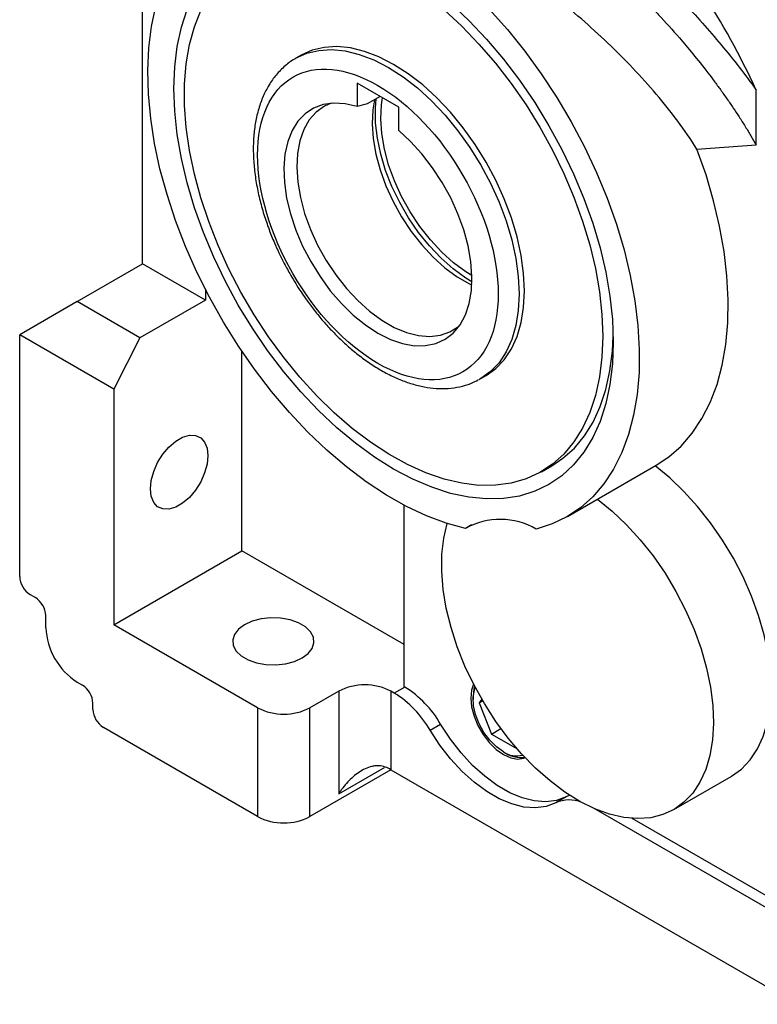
# Model space of a CAD drawing. Header units: inches. Extents: x 0 to 68, y 0 to 44.
# Tile 5 of 11: x 53.5 to 57.4, y 13.8 to 19. Entities that reach past the tile are written whole.
import ezdxf

# ---------------------------------------------------------------- set-up
doc = ezdxf.new("R2010")
doc.units = ezdxf.units.IN
doc.header["$LTSCALE"] = 4
doc.header["$MEASUREMENT"] = 0

msp = doc.modelspace()

# ---------------------------------------------------------------- linework, layer by layer
for p, q in [((54.1392, 17.7012), (54.1392, 19.9838)), ((54.9834, 18.811), (54.9556, 18.795)), ((54.9556, 18.795), (54.9653, 18.8004)), ((55.5025, 18.5355), (55.2815, 18.663)), ((55.2815, 18.663), (55.2815, 18.538)), ((57.4059, 18.3335), (57.4059, 18.6258)), ((55.4046, 18.592), (55.3355, 18.5521)), ((55.5025, 18.4105), (55.5025, 18.5355)), ((57.0902, 18.3115), (57.4059, 18.3335)), ((53.7912, 17.5003), (54.1392, 17.7012)), ((54.4733, 17.5084), (54.1392, 17.7012)), ((54.4733, 17.5658), (54.4733, 17.5084)), ((53.7912, 17.5003), (53.485, 17.3235)), ((54.1253, 17.3075), (53.7912, 17.5003)), ((54.4733, 17.5084), (54.1253, 17.3075)), ((53.485, 16.0376), (53.485, 17.3235)), ((53.9861, 17.0343), (53.485, 17.3235)), ((54.1253, 17.3075), (53.9861, 17.0343)), ((54.6682, 16.1743), (54.6682, 17.2357)), ((55.9397, 17.0901), (55.9287, 17.0841)), ((55.9397, 17.0901), (55.9676, 17.1062)), ((53.9861, 17.0343), (53.9861, 15.7805)), ((56.2628, 16.5948), (56.3185, 16.6269)), ((56.4006, 16.3561), (56.8739, 16.6293)), ((55.5312, 15.4511), (55.5312, 16.4169)), ((55.8909, 16.3115), (55.8585, 16.2928)), ((53.9861, 15.7805), (54.6682, 16.1743)), ((55.5312, 15.676), (54.6682, 16.1743)), ((53.5407, 15.9412), (53.5685, 15.9251)), ((53.6242, 15.7644), (53.6242, 15.8287)), ((54.7517, 15.3386), (53.9861, 15.7805)), ((53.7912, 15.4751), (53.8191, 15.459)), ((55.1832, 15.4269), (55.0301, 15.3386)), ((55.1832, 15.4269), (55.1832, 14.8804)), ((55.4616, 15.4269), (55.4616, 15.009)), ((55.479, 15.4169), (55.4616, 15.4269)), ((55.5347, 15.449), (55.479, 15.4169)), ((55.5312, 15.4511), (55.5347, 15.449)), ((53.8748, 15.3304), (53.8748, 15.3626)), ((55.8986, 15.3974), (55.8986, 15.3836)), ((55.9451, 15.3839), (55.9315, 15.3646)), ((55.9315, 15.3646), (55.9501, 15.3753)), ((55.9315, 15.3646), (55.9958, 15.1989)), ((54.7517, 15.3386), (54.7517, 14.7599)), ((55.0301, 14.7599), (55.0301, 15.3386)), ((55.6701, 15.2189), (55.7257, 15.2511)), ((54.7517, 14.7599), (53.9304, 15.234)), ((55.9958, 15.1989), (56.0467, 15.2283)), ((55.9958, 15.1989), (56.1244, 15.1247)), ((56.0601, 15.1039), (56.0721, 15.097)), ((56.1244, 15.1247), (56.1265, 15.1277)), ((55.4616, 15.009), (55.0301, 14.7599)), ((55.1832, 14.8804), (55.4267, 15.021)), ((55.4616, 15.009), (57.6238, 13.7608)), ((56.9665, 14.7966), (57.2728, 14.9734)), ((56.3945, 14.865), (56.3388, 14.8329)), ((56.413, 14.8728), (56.3945, 14.865)), ((57.8279, 14.0609), (56.5434, 14.8024)), ((57.9253, 14.0689), (56.7459, 14.7498))]:
    msp.add_line(p, q)
at = {"flags": 128}
for points in [[(55.8585, 16.2928), (55.7551, 16.3212), (55.6499, 16.3605), (55.5436, 16.4105), (55.4368, 16.4707), (55.3302, 16.5409), (55.2246, 16.6206), (55.1207, 16.7091), (55.0191, 16.806), (54.9206, 16.9106), (54.8258, 17.0222), (54.7353, 17.14), (54.6498, 17.2632), (54.5698, 17.3911), (54.4957, 17.5228), (54.4283, 17.6574), (54.3678, 17.7939), (54.3147, 17.9316), (54.2693, 18.0695), (54.2319, 18.2066), (54.2029, 18.3421), (54.1823, 18.475), (54.1704, 18.6045), (54.1671, 18.7297), (54.1726, 18.8497), (54.1868, 18.9638), (54.2095, 19.0712)], [(55.7781, 19.0881), (55.8754, 18.9965), (55.9696, 18.897), (56.0601, 18.7904), (56.1461, 18.6775), (56.2271, 18.5591), (56.3023, 18.4361), (56.3712, 18.3094), (56.4333, 18.1801), (56.4881, 18.0492), (56.5352, 17.9175), (56.5742, 17.7861), (56.6049, 17.6561), (56.627, 17.5284), (56.6403, 17.4039), (56.6447, 17.2836)], [(56.6447, 17.2836), (56.6403, 17.1685), (56.627, 17.0594), (56.6049, 16.9572), (56.5742, 16.8626), (56.5352, 16.7763), (56.4881, 16.699), (56.4333, 16.6313), (56.3712, 16.5737), (56.3023, 16.5266), (56.2271, 16.4905), (56.1461, 16.4655), (56.0601, 16.4518), (55.9696, 16.4497), (55.8754, 16.459), (55.7781, 16.4797), (55.6785, 16.5117), (55.5774, 16.5547), (55.4755, 16.6084), (55.3736, 16.6724), (55.2725, 16.7462), (55.1729, 16.8291), (55.0756, 16.9207), (54.9813, 17.0202), (54.8909, 17.1268), (54.8048, 17.2398), (54.7239, 17.3582), (54.6487, 17.4812), (54.5798, 17.6078), (54.5177, 17.7371), (54.4629, 17.8681), (54.4158, 17.9998), (54.3768, 18.1311), (54.3461, 18.2612), (54.324, 18.3889), (54.3107, 18.5134), (54.3063, 18.6336), (54.3107, 18.7487), (54.324, 18.8578), (54.3461, 18.9601), (54.3768, 19.0547)], [(56.589, 17.3158), (56.5847, 17.2047), (56.5716, 17.0994), (56.55, 17.0009), (56.52, 16.9099), (56.4818, 16.8271), (56.4357, 16.7532), (56.3821, 16.6886), (56.3214, 16.6341), (56.2541, 16.5899), (56.1807, 16.5564), (56.1018, 16.5338), (56.018, 16.5225), (55.9299, 16.5223), (55.8383, 16.5335), (55.7438, 16.5557), (55.6473, 16.589), (55.5493, 16.6329), (55.4509, 16.6873), (55.3526, 16.7516), (55.2552, 16.8253), (55.1596, 16.9079), (55.0665, 16.9987), (54.9765, 17.0971), (54.8905, 17.2022), (54.8091, 17.3132), (54.7328, 17.4292), (54.6624, 17.5494), (54.5983, 17.6728), (54.5411, 17.7985), (54.4913, 17.9254), (54.4491, 18.0525), (54.4149, 18.1789), (54.3891, 18.3036), (54.3717, 18.4256), (54.363, 18.544), (54.363, 18.6577), (54.3717, 18.766), (54.3891, 18.868), (54.4149, 18.9628), (54.4491, 19.0498)], [(55.7438, 19.0517), (55.8383, 18.9649), (55.9299, 18.8702), (56.018, 18.7684), (56.1018, 18.6603), (56.1807, 18.5466), (56.2541, 18.4284), (56.3214, 18.3065), (56.3821, 18.1818), (56.4357, 18.0554), (56.4818, 17.9283), (56.52, 17.8014), (56.55, 17.6757), (56.5716, 17.5522), (56.5847, 17.4319), (56.589, 17.3158)], [(55.9845, 19.0567), (56.0811, 18.9484), (56.1737, 18.8334), (56.2616, 18.7126), (56.3443, 18.5868), (56.4212, 18.4568), (56.4918, 18.3235), (56.5557, 18.1877), (56.6123, 18.0504), (56.6613, 17.9125), (56.7025, 17.7749), (56.7355, 17.6386), (56.76, 17.5044), (56.7761, 17.3732), (56.7834, 17.2459), (56.782, 17.1233), (56.7719, 17.0063), (56.7532, 16.8957), (56.726, 16.7921), (56.6904, 16.6964), (56.6467, 16.609), (56.5953, 16.5306), (56.5363, 16.4618), (56.4703, 16.4029), (56.3977, 16.3544), (56.3189, 16.3166), (56.2345, 16.2897)], [(54.9653, 18.8004), (55.0137, 18.8214), (55.0774, 18.8368), (55.1457, 18.841), (55.2178, 18.8338), (55.2928, 18.8155), (55.3697, 18.7862), (55.4476, 18.7462), (55.5256, 18.6962), (55.6025, 18.6367), (55.6775, 18.5684), (55.7496, 18.4923), (55.8179, 18.4093), (55.8816, 18.3204), (55.9398, 18.2267), (55.9918, 18.1295), (56.0369, 18.0299), (56.0747, 17.9293), (56.1046, 17.8288), (56.1262, 17.7297), (56.1392, 17.6333), (56.1436, 17.5408), (56.1392, 17.4533), (56.1262, 17.372), (56.1046, 17.2979), (56.0747, 17.2319), (56.0369, 17.1748), (55.9918, 17.1273), (55.9398, 17.0902), (55.9397, 17.0901)], [(55.9676, 17.1062), (55.9676, 17.1062), (56.0196, 17.1434), (56.0648, 17.1908), (56.1025, 17.2479), (56.1324, 17.314), (56.154, 17.3881), (56.1671, 17.4694), (56.1715, 17.5568), (56.1671, 17.6494), (56.154, 17.7458), (56.1324, 17.8448), (56.1025, 17.9453), (56.0648, 18.046), (56.0196, 18.1456), (55.9676, 18.2428), (55.9094, 18.3365), (55.8458, 18.4254), (55.7775, 18.5084), (55.7054, 18.5845), (55.6304, 18.6528), (55.5534, 18.7123), (55.4755, 18.7623), (55.3976, 18.8022), (55.3206, 18.8316), (55.2456, 18.8499), (55.1735, 18.857), (55.1052, 18.8529), (55.0416, 18.8375), (54.9834, 18.811)], [(55.2815, 18.538), (55.2179, 18.5529), (55.1573, 18.5565), (55.1009, 18.5488), (55.0495, 18.5298), (55.0042, 18.4999), (54.9658, 18.4597), (54.9348, 18.4098), (54.9118, 18.3511), (54.8973, 18.2847), (54.8915, 18.2117), (54.8945, 18.1334), (54.9062, 18.0512), (54.9265, 17.9665), (54.9549, 17.8809), (54.991, 17.7957), (55.0342, 17.7126), (55.0837, 17.6329), (55.1386, 17.5581), (55.1979, 17.4895), (55.2607, 17.4284), (55.3257, 17.3756), (55.392, 17.3323), (55.4582, 17.2992), (55.5233, 17.2768), (55.586, 17.2655), (55.6454, 17.2656), (55.7003, 17.277), (55.7497, 17.2995), (55.7929, 17.3328), (55.829, 17.3762), (55.8575, 17.4291), (55.8778, 17.4903), (55.8895, 17.559), (55.8925, 17.6339), (55.8866, 17.7136), (55.8721, 17.7967), (55.8492, 17.8819), (55.8182, 17.9676), (55.7797, 18.0522), (55.7344, 18.1344), (55.6831, 18.2126), (55.6266, 18.2856), (55.5661, 18.3519), (55.5025, 18.4105)], [(55.1436, 18.5557), (55.1072, 18.5398), (55.0632, 18.5086), (55.0262, 18.4671), (54.997, 18.416), (54.9759, 18.3561), (54.9635, 18.2887), (54.9599, 18.2149), (54.9652, 18.1361), (54.9793, 18.0537), (55.002, 17.9693), (55.0328, 17.8844), (55.0712, 17.8005), (55.1164, 17.7192), (55.1677, 17.642), (55.224, 17.5703), (55.2845, 17.5053), (55.3479, 17.4484), (55.4131, 17.4005), (55.4789, 17.3625), (55.5441, 17.3351), (55.6075, 17.3189), (55.6679, 17.314), (55.7243, 17.3207), (55.7756, 17.3387), (55.8208, 17.3677), (55.8266, 17.3726)], [(55.3737, 18.5741), (55.3646, 18.5203), (55.361, 18.4465), (55.3664, 18.3677), (55.3805, 18.2853), (55.4031, 18.2009), (55.4339, 18.116), (55.4723, 18.0321), (55.5175, 17.9508), (55.5688, 17.8736), (55.6252, 17.8018), (55.6856, 17.7369), (55.749, 17.68), (55.8142, 17.6321), (55.88, 17.5941), (55.8917, 17.5884)], [(55.8924, 17.6054), (55.8596, 17.6255), (55.7933, 17.6739), (55.7286, 17.7311), (55.6667, 17.7962), (55.6086, 17.8681), (55.5554, 17.9456), (55.5078, 18.0274), (55.4668, 18.1121), (55.4329, 18.1983), (55.4068, 18.2845), (55.3889, 18.3693), (55.3795, 18.4512), (55.3788, 18.5289), (55.3834, 18.5797)], [(55.8924, 17.6387), (55.8602, 17.6586), (55.795, 17.7065), (55.7316, 17.7634), (55.6711, 17.8284), (55.6148, 17.9001), (55.5635, 17.9773), (55.5182, 18.0586), (55.4799, 18.1425), (55.4491, 18.2274), (55.4264, 18.3118), (55.4123, 18.3942), (55.407, 18.473), (55.4106, 18.5468), (55.4164, 18.5851)], [(56.8739, 16.6293), (56.9399, 16.6733), (57.0061, 16.7315), (57.0653, 16.7996), (57.1171, 16.8772), (57.1612, 16.9639), (57.1972, 17.0589), (57.2249, 17.1617), (57.2442, 17.2716), (57.2549, 17.3879), (57.2569, 17.5098), (57.2502, 17.6365), (57.2349, 17.7671), (57.211, 17.9008), (57.1788, 18.0367), (57.1385, 18.1739), (57.0902, 18.3115)], [(56.3185, 16.6269), (56.3771, 16.6662), (56.4378, 16.7208), (56.4914, 16.7853), (56.5375, 16.8592), (56.5757, 16.942), (56.6057, 17.0331), (56.6273, 17.1316), (56.6404, 17.2368), (56.6444, 17.3164)], [(54.181, 16.5038), (54.1854, 16.5487), (54.1985, 16.5961), (54.2195, 16.6433), (54.2471, 16.6875), (54.2798, 16.7262), (54.3156, 16.7571), (54.3526, 16.7784), (54.3884, 16.7889), (54.4211, 16.7879), (54.4487, 16.7756), (54.4697, 16.7526), (54.4828, 16.7203), (54.4872, 16.6806), (54.4828, 16.6357), (54.4697, 16.5883), (54.4487, 16.5411), (54.4211, 16.4969), (54.3884, 16.4582), (54.3526, 16.4273), (54.3156, 16.406), (54.2798, 16.3955), (54.2471, 16.3965), (54.2195, 16.4088), (54.1985, 16.4318), (54.1854, 16.4641), (54.181, 16.5038)], [(57.2728, 14.9734), (57.2745, 14.9744), (57.3276, 15.0127), (57.3737, 15.0612), (57.4124, 15.1194), (57.4432, 15.1867), (57.4656, 15.2621), (57.4796, 15.3448), (57.4848, 15.4337), (57.4812, 15.5278), (57.4688, 15.626), (57.4479, 15.727), (57.4186, 15.8296), (57.3813, 15.9325), (57.3365, 16.0346), (57.2847, 16.1346), (57.2265, 16.2312), (57.1626, 16.3234), (57.0939, 16.4099), (57.0212, 16.4897), (56.9453, 16.5618), (56.8671, 16.6254)], [(56.5609, 16.4487), (56.639, 16.385), (56.715, 16.3129), (56.7877, 16.2331), (56.8564, 16.1466), (56.9203, 16.0545), (56.9784, 15.9578), (57.0302, 15.8579), (57.0751, 15.7558), (57.1123, 15.6528), (57.1416, 15.5502), (57.1626, 15.4492), (57.1749, 15.351), (57.1785, 15.2569), (57.1733, 15.168), (57.1594, 15.0853), (57.1369, 15.0099), (57.1062, 14.9427), (57.0675, 14.8844), (57.0213, 14.8359), (56.9683, 14.7976), (56.909, 14.7702), (56.8443, 14.7538), (56.7748, 14.7487), (56.7014, 14.7549), (56.625, 14.7725), (56.5465, 14.8011), (56.4669, 14.8404), (56.3872, 14.89), (56.3083, 14.9491), (56.2312, 15.0173), (56.1568, 15.0935), (56.086, 15.1768), (56.0197, 15.2663), (55.9586, 15.3609), (55.9037, 15.4594), (55.8554, 15.5606), (55.8143, 15.6633), (55.7811, 15.7663), (55.7561, 15.8682), (55.7395, 15.9679), (55.7316, 16.0641), (55.7326, 16.1557), (55.7423, 16.2416), (55.7603, 16.3195)], [(54.9883, 15.6037), (55.0205, 15.6275), (55.0419, 15.6549), (55.0513, 15.6846), (55.0482, 15.7147), (55.0327, 15.7434), (55.0056, 15.7692), (54.9687, 15.7905), (54.9241, 15.8061), (54.8742, 15.8151), (54.8221, 15.8169), (54.7708, 15.8115), (54.7232, 15.7991), (54.6821, 15.7805), (54.6499, 15.7568), (54.6285, 15.7293), (54.6191, 15.6997), (54.6222, 15.6696), (54.6377, 15.6408), (54.6647, 15.615), (54.7017, 15.5937), (54.7463, 15.5781), (54.7962, 15.5692), (54.8483, 15.5673), (54.8996, 15.5728), (54.9472, 15.5851), (54.9883, 15.6037)], [(55.9014, 15.4638), (55.8906, 15.4329), (55.8863, 15.3907), (55.8906, 15.3435), (55.9035, 15.2937), (55.9242, 15.2437), (55.9517, 15.196), (55.9847, 15.1531), (56.0214, 15.117), (56.0601, 15.0896), (56.0988, 15.0724), (56.1355, 15.066), (56.1685, 15.0709), (56.1752, 15.0735)], [(55.9068, 15.4534), (55.903, 15.4395), (55.8986, 15.3974)], [(56.0601, 15.1039), (56.0229, 15.1304), (55.9876, 15.1656), (55.9563, 15.2075), (55.9306, 15.2538), (55.9118, 15.3021), (55.9011, 15.3498), (55.8989, 15.3943), (55.9054, 15.4331), (55.9104, 15.4466)], [(56.3945, 14.865), (56.3427, 14.8458), (56.2857, 14.8383), (56.2243, 14.8427), (56.1599, 14.8589), (56.0936, 14.8866), (56.0266, 14.9253), (55.9603, 14.9741), (55.8959, 15.0323), (55.8345, 15.0987), (55.7775, 15.1721), (55.7257, 15.2511)], [(56.3388, 14.8329), (56.2871, 14.8136), (56.23, 14.8062), (56.1687, 14.8106), (56.1042, 14.8268), (56.0379, 14.8545), (55.971, 14.8931), (55.9046, 14.942), (55.8402, 15.0002), (55.7789, 15.0666), (55.7218, 15.14), (55.6701, 15.2189)]]:
    msp.add_lwpolyline(points, dxfattribs=at)
for centre, radius, start, end in [((53.4613, 16.7951), 4.3487, 24.8958, 40.6826), ((56.0438, 15.9635), 0.3779, 59.6979, 119.3697), ((53.6059, 16.0431), 0.121, 182.6056, 237.3944), ((53.5033, 15.8232), 0.121, 2.6054, 57.3947), ((53.9869, 15.7809), 0.363, 182.6055, 237.3945), ((53.7539, 15.3571), 0.121, 2.6055, 57.3946), ((55.3224, 15.1583), 0.3026, 62.6097, 117.3903), ((55.1819, 14.939), 0.5627, 29.8309, 58.1351), ((55.2376, 14.9712), 0.5627, 29.8309, 58.1351), ((53.9956, 15.3359), 0.121, 182.6055, 237.3944), ((54.8909, 15.6072), 0.3026, 242.6096, 297.3904), ((56.1293, 15.2051), 0.1226, 235.6324, 285.7452), ((56.1503, 15.2205), 0.1461, 237.6501, 278.878), ((55.3554, 14.8235), 0.2138, 60.2178, 69.308), ((56.4102, 14.6739), 0.1742, 67.5611, 114.2086), ((54.8909, 15.0285), 0.3026, 242.6096, 297.3904)]:
    msp.add_arc(centre, radius, start, end)
for points, knots in [([(56.1187, 19.7009), (56.1235, 19.6974), (56.1402, 19.6854), (56.1758, 19.6592), (56.2323, 19.6168), (56.3071, 19.5589), (56.3936, 19.4891), (56.5149, 19.3867), (56.6642, 19.252), (56.7968, 19.1209), (56.907, 19.0044), (56.9852, 18.9174), (57.0723, 18.8143), (57.1336, 18.7373), (57.1822, 18.6732), (57.2166, 18.6265), (57.2505, 18.5787), (57.2836, 18.5304), (57.3158, 18.4816), (57.3472, 18.4322), (57.3776, 18.3824), (57.3966, 18.3496), (57.4059, 18.3335)], [0, 0, 0, 0, 0.009799, 0.033891, 0.072612, 0.125109, 0.186508, 0.250016, 0.376071, 0.500785, 0.539706, 0.625744, 0.683199, 0.751291, 0.780845, 0.810806, 0.843507, 0.874512, 0.904894, 0.937704, 0.969405, 1, 1, 1, 1]), ([(56.5665, 19.5187), (56.6448, 19.4523), (56.7215, 19.3839), (56.871, 19.2431), (56.9439, 19.1707), (57.0501, 19.0588), (57.085, 19.0209), (57.1536, 18.9439), (57.1871, 18.9051), (57.2853, 18.7875), (57.3474, 18.7075), (57.4059, 18.6258)], [0, 0, 0, 0, 0.25, 0.25, 0.5, 0.5, 0.625, 0.625, 0.75, 0.75, 1, 1, 1, 1]), ([(57.0902, 18.3115), (57.0263, 18.4127), (56.9537, 18.5097), (56.8342, 18.6505), (56.7926, 18.6967), (56.706, 18.7879), (56.6608, 18.8329), (56.5232, 18.9639), (56.4281, 19.0464), (56.2815, 19.1641), (56.2319, 19.2023), (56.1317, 19.2767), (56.0815, 19.3124), (56.0314, 19.3467)], [0, 0, 0, 0, 0.25, 0.25, 0.375, 0.375, 0.5, 0.5, 0.75, 0.75, 0.875, 0.875, 1, 1, 1, 1]), ([(54.9674, 18.8003), (54.962, 18.7978), (54.937, 18.7861), (54.8967, 18.755), (54.8498, 18.7082), (54.811, 18.6534), (54.7801, 18.5935), (54.7561, 18.5272), (54.7394, 18.4555), (54.7299, 18.3793), (54.7275, 18.2995), (54.7322, 18.2169), (54.7434, 18.1328), (54.7609, 18.0482), (54.7838, 17.9651), (54.8106, 17.8865), (54.8378, 17.8186), (54.8653, 17.7579), (54.8936, 17.7007), (54.9154, 17.6618), (54.9267, 17.6418)], [0, 0, 0, 0, 0.017273, 0.081025, 0.147859, 0.20918, 0.271273, 0.333941, 0.396894, 0.45986, 0.522629, 0.585005, 0.646847, 0.707884, 0.767524, 0.824147, 0.875054, 0.912792, 0.955246, 1, 1, 1, 1]), ([(55.392, 17.171), (55.2222, 17.2691), (55.0593, 17.441), (54.8191, 17.8569), (54.7517, 18.084), (54.7517, 18.4761), (54.8191, 18.6253), (55.0593, 18.7639), (55.2222, 18.7478), (55.392, 18.6498)], [0, 0, 0, 0, 0.25, 0.25, 0.5, 0.5, 0.75, 0.75, 1, 1, 1, 1]), ([(55.392, 18.6498), (55.5618, 18.5518), (55.7247, 18.3798), (55.9648, 17.9639), (56.0323, 17.7369), (56.0323, 17.3447), (55.9648, 17.1956), (55.7247, 17.0569), (55.5618, 17.073), (55.392, 17.171)], [0, 0, 0, 0, 0.25, 0.25, 0.5, 0.5, 0.75, 0.75, 1, 1, 1, 1]), ([(54.9267, 17.6418), (54.9449, 17.6114), (54.9706, 17.5687), (55.0121, 17.5085), (55.049, 17.4586), (55.095, 17.4019), (55.1453, 17.3459), (55.1998, 17.2915), (55.2575, 17.2401), (55.3179, 17.1929), (55.3802, 17.1507), (55.444, 17.1143), (55.5087, 17.0842), (55.5738, 17.0609), (55.6388, 17.045), (55.7032, 17.0368), (55.7667, 17.0368), (55.8284, 17.0458), (55.8825, 17.061), (55.9136, 17.0773), (55.9264, 17.0841)], [0, 0, 0, 0, 0.07105, 0.099877, 0.14758, 0.196868, 0.249491, 0.304116, 0.36022, 0.417399, 0.475386, 0.534002, 0.593132, 0.652675, 0.712565, 0.772767, 0.833305, 0.894321, 0.956154, 1, 1, 1, 1]), ([(55.4309, 15.0235), (55.4197, 15.0278), (55.408, 15.0299), (55.39, 15.0305), (55.3838, 15.0303), (55.3716, 15.0289), (55.3656, 15.0279), (55.3475, 15.0236), (55.3355, 15.0193), (55.3125, 15.0086), (55.3014, 15.0023), (55.2798, 14.9879), (55.2694, 14.9798), (55.2497, 14.9626), (55.2403, 14.9535), (55.2224, 14.9342), (55.2139, 14.924), (55.2018, 14.9081), (55.1979, 14.9027), (55.1903, 14.8917), (55.1867, 14.8861), (55.1832, 14.8804)], [0, 0, 0, 0, 0.125, 0.125, 0.1875, 0.1875, 0.25, 0.25, 0.375, 0.375, 0.5, 0.5, 0.625, 0.625, 0.75, 0.75, 0.875, 0.875, 0.9375, 0.9375, 1, 1, 1, 1])]:
    msp.add_open_spline(points, degree=3, knots=knots)
msp.add_open_spline([(55.3355, 18.5521), (55.3175, 18.5474), (55.2995, 18.5427), (55.2815, 18.538)], degree=3)

doc.saveas('drawing.dxf')
